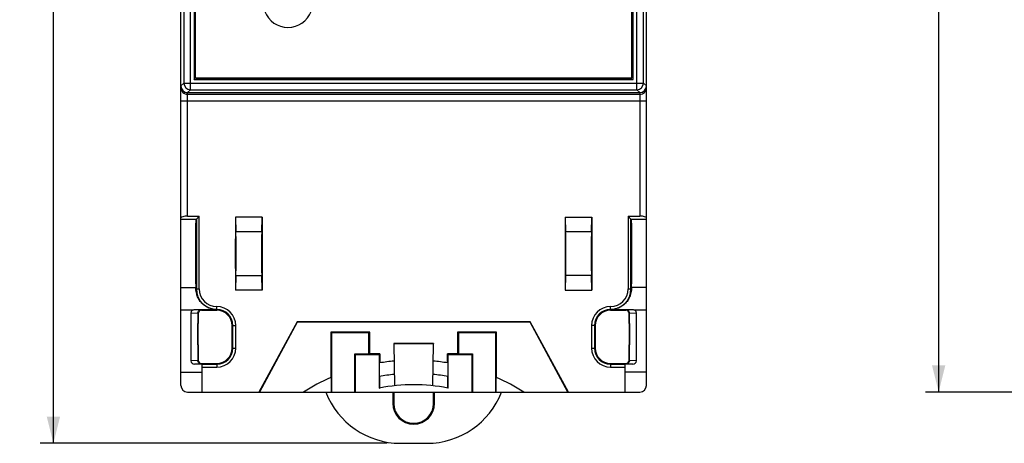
# Model space of a CAD drawing. Header units: millimetres. Extents: x 0 to 420, y 0 to 297.
# Tile 3 of 20: x 66 to 140, y 144 to 176. Entities that reach past the tile are written whole.
import ezdxf

# ---------------------------------------------------------------- set-up
doc = ezdxf.new("R2010")
doc.units = ezdxf.units.MM
doc.header["$LTSCALE"] = 23.1
doc.layers.get('0').update_dxf_attribs({"linetype": 'CONTINUOUS'})
doc.layers.add('DESMOLDEO', color=7, linetype='CONTINUOUS')
doc.styles.get("Standard").update_dxf_attribs({"font": 'SIMPLEX.SHX', "width": 0.8})
doc.dimstyles.new('DIMSTYLE_1', dxfattribs={"dimtxt": 2, "dimasz": 2, "dimexe": 1, "dimexo": 1, "dimgap": 0.5, "dimtad": 1, "dimdsep": 46, "dimtxsty": 'Standard', "dimblk": '_FILLED', "dimblk1": '_FILLED', "dimblk2": '_FILLED', "dimcen": 0.09, "dimazin": 2, "dimtp": 0.3, "dimtm": 0.3, "dimtfac": 1, "dimtofl": 0, "dimtmove": 0, "dimatfit": 3, "dimldrblk": '_FILLED', "dimfxl": 0, "dimtolj": 1, "dimarcsym": 0})

# ---------------------------------------------------------------- blocks, each defined once
blk = doc.blocks.new('_FILLED')
at = {"color": 0, "linetype": 'ByBlock'}
blk.add_solid([(0, 0), (-1, 0.25), (-1, -0.25)], dxfattribs=at)
blk = doc.blocks.new('*D7')
at = {"color": 8}
for p, q in [((150.391, 237.901), (134.25, 237.901)), ((135.25, 237.901), (135.25, 192.901)), ((135.25, 147.901), (135.25, 192.901)), ((150.391, 147.901), (134.25, 147.901))]:
    blk.add_line(p, q, dxfattribs=at)
at = {"color": 8, "xscale": 2, "yscale": 2, "zscale": 2}
for p, rotation in [((135.25, 237.901), 90), ((135.25, 147.901), 270)]:
    blk.add_blockref('_FILLED', p, dxfattribs=dict(at, rotation=rotation))
at = {"color": 8, "insert": (132.75, 192.901), "char_height": 2, "width": 3.2, "attachment_point": 2, "rotation": 90, "line_spacing_factor": 0.9}
blk.add_mtext('90', dxfattribs=at)
blk = doc.blocks.new('*D8')
at = {"color": 8}
for p, q in [((78.875, 237.901), (67.688, 237.901)), ((68.688, 237.901), (68.688, 190.976)), ((68.688, 144.051), (68.688, 190.976)), ((93.775, 144.051), (67.688, 144.051))]:
    blk.add_line(p, q, dxfattribs=at)
at = {"color": 8, "xscale": 2, "yscale": 2, "zscale": 2}
for p, rotation in [((68.688, 237.901), 90), ((68.688, 144.051), 270)]:
    blk.add_blockref('_FILLED', p, dxfattribs=dict(at, rotation=rotation))
at = {"color": 8, "insert": (66.188, 190.976), "char_height": 2, "width": 8, "attachment_point": 2, "rotation": 90, "line_spacing_factor": 0.9}
blk.add_mtext('93.85', dxfattribs=at)

msp = doc.modelspace()

# ---------------------------------------------------------------- linework, layer by layer
at = {"color": 7}
for p, q in [((78.275, 148.401), (78.275, 237.401)), ((113.275, 148.401), (113.275, 237.401)), ((78.994, 170.62), (78.994, 215.183)), ((112.557, 170.62), (112.557, 215.183)), ((78.494, 214.683), (78.494, 171.119)), ((79.267, 214.41), (79.267, 171.392)), ((79.275, 214.401), (79.275, 171.401)), ((79.375, 171.501), (79.375, 214.301)), ((112.175, 171.501), (112.175, 214.301)), ((112.275, 171.401), (112.275, 214.401)), ((112.284, 171.392), (112.284, 214.41)), ((113.057, 171.119), (113.057, 214.683)), ((78.494, 171.119), (78.275, 170.901)), ((78.494, 171.119), (113.057, 171.119)), ((79.267, 171.392), (79.275, 171.401)), ((79.267, 171.392), (112.284, 171.392)), ((79.275, 171.401), (112.275, 171.401)), ((79.375, 171.501), (112.175, 171.501)), ((112.284, 171.392), (112.275, 171.401)), ((113.057, 171.119), (113.275, 170.901)), ((78.994, 170.62), (78.775, 170.401)), ((78.775, 170.401), (112.775, 170.401)), ((78.775, 161.115), (78.775, 170.401)), ((78.994, 170.62), (112.557, 170.62)), ((112.557, 170.62), (112.775, 170.401)), ((112.775, 170.401), (112.775, 161.115)), ((78.275, 169.77), (113.275, 169.77)), ((112.775, 170.27), (78.775, 170.27)), ((78.275, 160.901), (79.435, 160.901)), ((78.775, 161.115), (79.65, 161.115)), ((79.436, 160.902), (79.435, 160.901)), ((79.436, 160.902), (79.65, 161.115)), ((79.436, 160.902), (79.436, 155.651)), ((79.65, 155.651), (79.65, 161.115)), ((84.375, 161.051), (82.375, 161.051)), ((82.375, 161.051), (82.402, 159.949)), ((82.375, 161.051), (82.375, 155.551)), ((84.348, 159.949), (84.375, 161.051)), ((84.375, 161.051), (84.375, 155.551)), ((107.175, 161.051), (109.175, 161.051)), ((107.175, 161.051), (107.202, 159.949)), ((107.175, 161.051), (107.175, 155.551)), ((109.148, 159.949), (109.175, 161.051)), ((109.175, 161.051), (109.175, 155.551)), ((111.901, 161.115), (112.775, 161.115)), ((112.115, 160.902), (111.901, 161.115)), ((111.901, 161.115), (111.901, 155.651)), ((112.115, 160.901), (112.115, 160.902)), ((112.115, 155.651), (112.115, 160.902)), ((112.115, 160.901), (113.275, 160.901)), ((79.405, 159.971), (79.406, 159.971)), ((84.348, 159.949), (82.402, 159.949)), ((109.148, 159.949), (107.202, 159.949)), ((82.402, 156.653), (82.375, 155.551)), ((82.402, 156.653), (84.348, 156.653)), ((84.375, 155.551), (84.348, 156.653)), ((107.202, 156.653), (107.175, 155.551)), ((109.148, 156.653), (107.202, 156.653)), ((109.175, 155.551), (109.148, 156.653)), ((112.146, 156.632), (112.145, 156.632)), ((78.275, 155.762), (79.396, 155.762)), ((79.402, 155.651), (79.65, 155.651)), ((84.375, 155.551), (82.375, 155.551)), ((107.175, 155.551), (109.175, 155.551)), ((111.901, 155.651), (112.148, 155.651)), ((113.275, 155.762), (112.154, 155.762)), ((79.141, 154.051), (78.275, 154.051)), ((79.31, 154.099), (80.975, 154.099)), ((79.31, 154.099), (79.794, 154.083)), ((79.794, 154.083), (79.825, 154.051)), ((79.825, 154.051), (80.975, 154.051)), ((80.975, 154.051), (80.975, 154.325)), ((110.575, 154.051), (110.575, 154.325)), ((110.575, 154.099), (112.241, 154.099)), ((110.575, 154.051), (111.725, 154.051)), ((111.757, 154.083), (111.725, 154.051)), ((111.757, 154.083), (112.241, 154.099)), ((113.275, 154.051), (112.409, 154.051)), ((79.027, 153.851), (79.545, 153.834)), ((79.027, 153.851), (79.027, 150.251)), ((79.545, 153.832), (79.575, 153.801)), ((79.545, 153.832), (79.545, 150.271)), ((79.575, 153.801), (79.575, 153.051)), ((112.006, 153.832), (111.975, 153.801)), ((111.975, 153.051), (111.975, 153.801)), ((112.006, 153.834), (112.523, 153.851)), ((112.006, 150.271), (112.006, 153.832)), ((112.523, 150.251), (112.523, 153.851)), ((79.575, 153.051), (79.556, 153.051)), ((79.556, 151.451), (79.556, 153.051)), ((82.125, 152.901), (82.4, 152.901)), ((82.125, 151.201), (82.125, 152.901)), ((82.186, 151.201), (82.186, 152.901)), ((82.4, 151.201), (82.4, 152.901)), ((87.01, 153.178), (84.145, 147.901)), ((87.026, 153.151), (84.175, 147.901)), ((104.541, 153.178), (87.01, 153.178)), ((87.01, 153.178), (87.026, 153.151)), ((104.525, 153.151), (87.026, 153.151)), ((104.541, 153.178), (104.525, 153.151)), ((107.375, 147.901), (104.525, 153.151)), ((107.406, 147.901), (104.541, 153.178)), ((109.425, 152.901), (109.151, 152.901)), ((109.151, 152.901), (109.151, 151.201)), ((109.365, 152.901), (109.365, 151.201)), ((109.425, 152.901), (109.425, 151.201)), ((111.975, 153.051), (111.995, 153.051)), ((111.995, 153.051), (111.995, 151.451)), ((92.475, 152.401), (89.535, 152.401)), ((89.535, 152.401), (89.596, 152.341)), ((89.535, 152.401), (89.535, 148.99)), ((92.415, 152.341), (89.596, 152.341)), ((89.596, 152.341), (89.596, 147.901)), ((92.475, 152.401), (92.415, 152.341)), ((92.415, 150.762), (92.415, 152.341)), ((92.475, 150.762), (92.475, 152.401)), ((102.015, 152.401), (99.075, 152.401)), ((99.075, 152.401), (99.136, 152.341)), ((99.075, 152.401), (99.075, 150.762)), ((101.955, 152.341), (99.136, 152.341)), ((99.136, 152.341), (99.136, 150.762)), ((102.015, 152.401), (101.955, 152.341)), ((101.955, 147.901), (101.955, 152.341)), ((102.015, 148.99), (102.015, 152.401)), ((79.575, 151.451), (79.556, 151.451)), ((79.575, 151.451), (79.575, 150.301)), ((82.125, 151.201), (82.4, 151.201)), ((97.275, 151.551), (94.275, 151.551)), ((94.275, 151.551), (94.275, 151.524)), ((97.275, 151.524), (94.275, 151.524)), ((94.275, 151.524), (94.33, 148.374)), ((97.22, 148.374), (97.275, 151.524)), ((97.275, 151.551), (97.275, 151.524)), ((109.151, 151.201), (109.425, 151.201)), ((111.975, 151.451), (111.995, 151.451)), ((111.975, 150.301), (111.975, 151.451)), ((79.545, 150.271), (79.575, 150.301)), ((91.355, 150.762), (92.415, 150.762)), ((91.385, 150.732), (91.355, 150.762)), ((91.355, 147.901), (91.355, 150.762)), ((91.385, 150.732), (92.445, 150.732)), ((91.385, 150.732), (91.385, 147.901)), ((92.445, 150.732), (92.415, 150.762)), ((92.475, 150.762), (92.445, 150.701)), ((92.445, 150.701), (92.445, 150.732)), ((93.175, 150.701), (92.445, 150.701)), ((93.236, 150.762), (92.475, 150.762)), ((93.175, 150.701), (93.236, 150.762)), ((93.175, 150.701), (93.175, 148.198)), ((93.236, 150.762), (93.236, 150.092)), ((99.075, 150.762), (98.314, 150.762)), ((98.314, 150.762), (98.375, 150.701)), ((98.314, 150.092), (98.314, 150.762)), ((99.106, 150.701), (98.375, 150.701)), ((98.375, 148.198), (98.375, 150.701)), ((99.075, 150.762), (99.106, 150.701)), ((99.106, 150.732), (99.136, 150.762)), ((99.106, 150.732), (100.166, 150.732)), ((99.106, 150.701), (99.106, 150.732)), ((99.136, 150.762), (100.196, 150.762)), ((100.166, 150.732), (100.196, 150.762)), ((100.166, 147.901), (100.166, 150.732)), ((100.196, 150.762), (100.196, 147.901)), ((112.006, 150.271), (111.975, 150.301)), ((79.545, 150.269), (79.027, 150.251)), ((79.794, 150.02), (79.307, 150.003)), ((79.875, 150.003), (79.307, 150.003)), ((79.794, 150.02), (79.825, 150.051)), ((79.825, 150.051), (80.975, 150.051)), ((79.875, 147.901), (79.875, 150.003)), ((79.875, 149.991), (80.975, 149.991)), ((79.875, 149.777), (80.975, 149.777)), ((80.975, 150.051), (80.975, 149.777)), ((93.22, 150.089), (93.236, 150.092)), ((98.331, 150.089), (98.314, 150.092)), ((110.575, 150.051), (111.725, 150.051)), ((110.575, 150.051), (110.575, 149.777)), ((110.575, 149.991), (111.675, 149.991)), ((110.575, 149.777), (111.675, 149.777)), ((112.244, 150.003), (111.675, 150.003)), ((111.675, 147.901), (111.675, 150.003)), ((111.757, 150.02), (111.725, 150.051)), ((112.244, 150.003), (111.757, 150.02)), ((112.523, 150.251), (112.006, 150.269)), ((78.275, 149.401), (79.875, 149.401)), ((89.535, 148.99), (89.566, 149.003)), ((89.566, 149.003), (89.566, 147.901)), ((93.202, 149.071), (93.202, 148.204)), ((98.348, 148.204), (98.348, 149.071)), ((101.985, 149.003), (102.015, 148.99)), ((101.985, 147.901), (101.985, 149.003)), ((113.275, 149.401), (111.675, 149.401)), ((93.175, 148.198), (93.202, 148.204)), ((98.375, 148.198), (98.348, 148.204)), ((78.775, 147.901), (112.775, 147.901))]:
    msp.add_line(p, q, dxfattribs=at)
for centre, radius, start, end in [((86.325, 177.151), 1.85, 131.15994, 48.84006), ((78.994, 171.12), 0.5, 180.02406, 269.976), ((112.557, 171.12), 0.5, 270.02405, 359.97599), ((78.775, 170.77), 0.5, 180.00486, 270.00486), ((112.775, 170.77), 0.5, 269.99514, 359.99513), ((80.975, 155.651), 1.54, 180, 270), ((80.975, 155.651), 1.326, 180, 270), ((110.575, 155.651), 1.54, 270, 360), ((110.575, 155.651), 1.326, 270, 360), ((80.975, 152.901), 1.424, 0, 90), ((80.975, 152.901), 1.21, 0, 90), ((80.975, 152.901), 1.15, 0, 90), ((110.575, 152.901), 1.424, 90, 180), ((110.575, 152.901), 1.21, 90, 180), ((110.575, 152.901), 1.15, 90, 180), ((80.975, 151.201), 1.424, 270, 360), ((80.975, 151.201), 1.21, 270, 360), ((80.975, 151.201), 1.15, 270, 360), ((110.575, 151.201), 1.424, 180, 270), ((110.575, 151.201), 1.21, 180, 270), ((110.575, 151.201), 1.15, 180, 270), ((95.775, 134.801), 15.5, 95.46786, 99.42756), ((95.775, 134.801), 15.5, 80.57244, 84.53214), ((95.775, 134.801), 15.5, 113.73961, 122.31078), ((95.775, 134.801), 14.5, 95.77861, 100.22094), ((95.775, 134.801), 14.5, 79.77906, 84.22138), ((95.775, 134.801), 15.5, 57.68922, 66.26039), ((78.775, 148.401), 0.5, 180, 270), ((95.775, 134.951), 13.5, 79.01287, 100.98713), ((112.775, 148.401), 0.5, 270, 360)]:
    msp.add_arc(centre, radius, start, end, dxfattribs=at)
for centre, major_axis, ratio, start_param, end_param in [((78.775, 170.901), (0.354, 0.354), 0.999695, 2.356347, 3.926839), ((78.775, 170.901), (0, 0.5), 0.999848, 1.570796, 3.141593), ((112.775, 170.901), (0, -0.5), 0.999848, 0, 1.570796), ((112.775, 170.901), (-0.354, 0.354), 0.999695, -3.926839, -2.462934), ((112.775, 170.901), (0.354, -0.354), 0.999695, 0.678658, 0.785246), ((78.775, 160.982), (0.5, 0), 0.266291, 1.570796, 3.141593), ((79.406, 158.301), (0, 2.6), 0.017455, 0, 2.925758), ((112.145, 158.301), (0, 2.6), 0.017455, -2.925758, 0), ((112.775, 160.982), (0.5, 0), 0.266291, 0, 1.570796), ((79.405, 158.301), (0, 1.67), 0.017458, 0.011204, 6.265729), ((82.397, 158.301), (0, 1.75), 0.008727, -2.798889, -0.342703), ((84.354, 158.301), (0, 1.75), 0.008727, 0.342703, 2.798889), ((107.197, 158.301), (0, 1.75), 0.008727, -2.798889, -0.342703), ((109.154, 158.301), (0, 1.75), 0.008727, 0.342703, 2.798889), ((112.145, 158.301), (0, 1.67), 0.017458, -3.130389, 3.124137), ((79.389, 153.808), (0, 2), 0.017455, -0.398523, -0.215835), ((112.162, 153.808), (0, 2), 0.017455, 0.215835, 0.398523), ((79.309, 153.849), (0.281, -0.009), 0.888006, 2.238766, 3.171534), ((79.825, 153.801), (0.177, -0.177), 0.999695, 2.356347, 3.926839), ((111.725, 153.801), (-0.177, -0.177), 0.999695, 2.356347, 3.926839), ((112.242, 153.849), (0.281, 0.009), 0.888006, -0.029941, 0.902827), ((79.804, 153.823), (0.24, -0.102), 0.952438, -2.763089, -2.755372), ((111.747, 153.823), (0.24, 0.102), 0.952438, -0.38622, -0.378503), ((79.825, 150.301), (0.177, 0.177), 0.999695, 2.356347, 3.926839), ((111.725, 150.301), (-0.177, 0.177), 0.999695, 2.356347, 3.926839), ((79.309, 150.253), (0.281, 0.009), 0.888006, 3.111651, 4.674426), ((79.804, 150.279), (0.24, 0.102), 0.952438, 2.755372, 2.763089), ((111.747, 150.279), (0.24, -0.102), 0.952438, 0.378503, 0.38622), ((112.242, 150.253), (0.281, -0.009), 0.888006, -1.532833, 0.029941)]:
    msp.add_ellipse(centre, major_axis=major_axis, ratio=ratio, start_param=start_param, end_param=end_param, dxfattribs=at)
for centre in [(82.397, 158.301), (109.154, 158.301)]:
    msp.add_ellipse(centre, major_axis=(0, 1.3), ratio=0.008727, dxfattribs=at)
for points, knots in [([(80.975, 154.099), (80.854, 154.099), (80.61, 154.128), (80.267, 154.254), (79.966, 154.452), (79.727, 154.703), (79.561, 154.975), (79.462, 155.236), (79.416, 155.46), (79.405, 155.594), (79.402, 155.651)], [0, 0, 0, 0, 0.149254, 0.298161, 0.445512, 0.588063, 0.720116, 0.835403, 0.929513, 1, 1, 1, 1]), ([(112.148, 155.651), (112.146, 155.594), (112.135, 155.46), (112.088, 155.236), (111.99, 154.975), (111.823, 154.703), (111.584, 154.452), (111.284, 154.254), (110.94, 154.128), (110.697, 154.099), (110.575, 154.099)], [0, 0, 0, 0, 0.070487, 0.164597, 0.279884, 0.411937, 0.554488, 0.701839, 0.850746, 1, 1, 1, 1]), ([(79.141, 154.051), (79.166, 154.067), (79.221, 154.091), (79.28, 154.099), (79.31, 154.099)], [0, 0, 0, 0, 0.499667, 1, 1, 1, 1]), ([(79.545, 153.834), (79.545, 153.866), (79.559, 153.932), (79.615, 154.015), (79.697, 154.07), (79.762, 154.083), (79.794, 154.083)], [0, 0, 0, 0, 0.253336, 0.504857, 0.753537, 1, 1, 1, 1]), ([(112.006, 153.834), (112.006, 153.866), (111.992, 153.932), (111.936, 154.015), (111.853, 154.07), (111.789, 154.083), (111.757, 154.083)], [0, 0, 0, 0, 0.253336, 0.504857, 0.753537, 1, 1, 1, 1]), ([(112.241, 154.099), (112.27, 154.099), (112.33, 154.091), (112.384, 154.067), (112.409, 154.051)], [0, 0, 0, 0, 0.500333, 1, 1, 1, 1]), ([(79.794, 150.02), (79.762, 150.02), (79.697, 150.033), (79.615, 150.087), (79.559, 150.17), (79.545, 150.236), (79.545, 150.269)], [0, 0, 0, 0, 0.246463, 0.495143, 0.746664, 1, 1, 1, 1]), ([(93.202, 149.071), (93.202, 149.137), (93.203, 149.266), (93.203, 149.424), (93.204, 149.546), (93.205, 149.631), (93.206, 149.711), (93.207, 149.785), (93.209, 149.852), (93.21, 149.912), (93.211, 149.964), (93.213, 150.001), (93.214, 150.027), (93.215, 150.043), (93.215, 150.057), (93.216, 150.068), (93.217, 150.077), (93.218, 150.083), (93.218, 150.086), (93.219, 150.088), (93.219, 150.089), (93.22, 150.089), (93.22, 150.089)], [0, 0, 0, 0, 0.193227, 0.379348, 0.467569, 0.551442, 0.630163, 0.702965, 0.76913, 0.827991, 0.878948, 0.921473, 0.939431, 0.95512, 0.968499, 0.979534, 0.988196, 0.994471, 0.996712, 0.998361, 0.999433, 1, 1, 1, 1]), ([(98.331, 150.089), (98.331, 150.089), (98.331, 150.089), (98.332, 150.088), (98.332, 150.086), (98.333, 150.083), (98.334, 150.077), (98.334, 150.068), (98.335, 150.057), (98.336, 150.043), (98.337, 150.027), (98.338, 150.001), (98.339, 149.964), (98.341, 149.912), (98.342, 149.852), (98.343, 149.785), (98.344, 149.711), (98.345, 149.631), (98.346, 149.546), (98.347, 149.424), (98.348, 149.266), (98.348, 149.137), (98.348, 149.071)], [0, 0, 0, 0, 0.000567, 0.001639, 0.003288, 0.005529, 0.011804, 0.020466, 0.031501, 0.04488, 0.060569, 0.078527, 0.121052, 0.172009, 0.23087, 0.297035, 0.369837, 0.448558, 0.532431, 0.620652, 0.806773, 1, 1, 1, 1]), ([(112.006, 150.269), (112.006, 150.236), (111.992, 150.17), (111.936, 150.087), (111.853, 150.033), (111.789, 150.02), (111.757, 150.02)], [0, 0, 0, 0, 0.253336, 0.504857, 0.753537, 1, 1, 1, 1])]:
    msp.add_open_spline(points, degree=3, knots=knots, dxfattribs=at)
at = {"layer": 'DESMOLDEO', "color": 7}
for p, q in [((94.209, 147.901), (94.209, 147.051)), ((94.275, 147.901), (94.275, 147.051)), ((97.275, 147.051), (97.275, 147.901)), ((97.342, 147.051), (97.342, 147.901)), ((94.209, 147.051), (94.275, 147.051)), ((97.342, 147.051), (97.275, 147.051)), ((94.775, 144.051), (96.775, 144.051))]:
    msp.add_line(p, q, dxfattribs=at)
for centre, radius, start, end in [((94.775, 150.051), 6, 201.0132, 270), ((96.775, 150.051), 6, 270, 338.9868), ((95.775, 147.051), 1.566, 180, 360), ((95.775, 147.051), 1.5, 180, 360)]:
    msp.add_arc(centre, radius, start, end, dxfattribs=at)

# ---------------------------------------------------------------- dimensions: what is measured, and where the dimension line sits
at = {"color": 8}
for base, p1, p2, picture, middle in [((68.688, 144.051), (79.875, 237.901), (94.775, 144.051), '*D8', (68.688, 191.026)), ((135.25, 147.901), (151.391, 237.901), (151.391, 147.901), '*D7', (135.25, 192.901))]:
    dim = msp.add_linear_dim(base=base, p1=p1, p2=p2, angle=270, dimstyle='DIMSTYLE_1', dxfattribs=at)
    dim.commit()
    dim.dimension.update_dxf_attribs({"geometry": picture, "text_midpoint": middle, "dimtype": 160})

doc.saveas('drawing.dxf')
